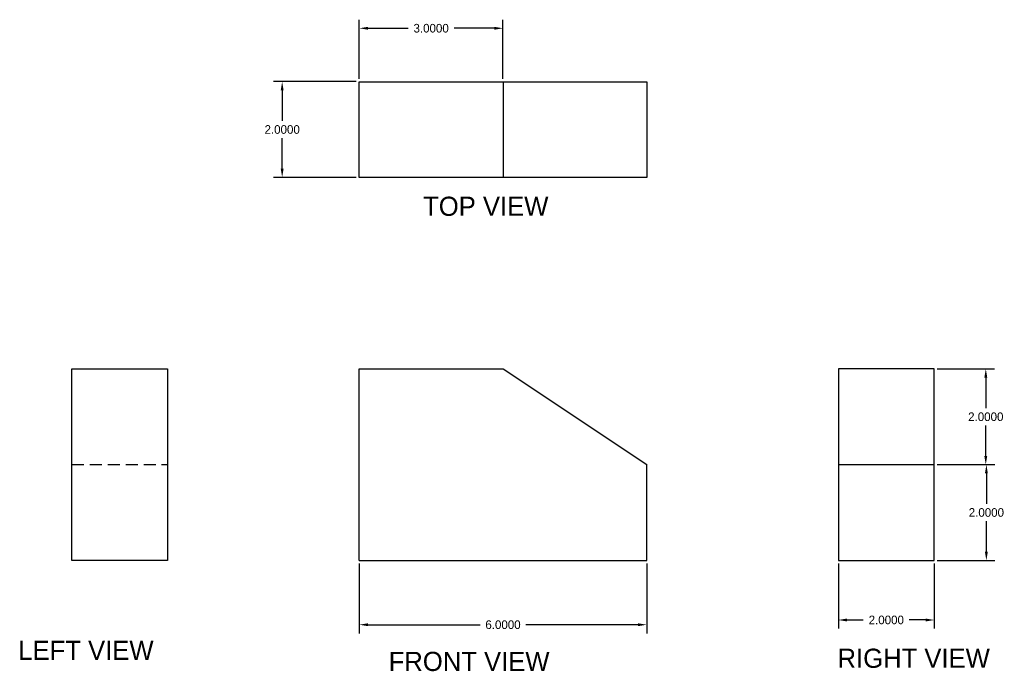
# Model space of a CAD drawing. Header units: inches. Extents: x -33 to 201, y -15 to 35.
# Tile 5 of 10: x 27 to 47, y 16 to 30. Entities that reach past the tile are written whole.
import ezdxf

# ---------------------------------------------------------------- set-up
doc = ezdxf.new("R2010")
doc.units = ezdxf.units.IN
doc.header["$MEASUREMENT"] = 0
doc.linetypes.add('DASHED2', pattern=[0.375, 0.25, -0.125])
doc.dimstyles.get("Standard").update_dxf_attribs({"dimtxt": 0.18, "dimasz": 0.18, "dimexe": 0.18, "dimexo": 0.0625, "dimgap": 0.09, "dimtad": 0, "dimtih": 1, "dimtoh": 1, "dimdec": 4, "dimzin": 0, "dimdsep": 46, "dimtxsty": 'Standard', "dimcen": 0.09, "dimadec": 0, "dimazin": 0, "dimtfac": 1, "dimtdec": 4, "dimtofl": 0, "dimtmove": 0, "dimatfit": 3, "dimfxl": 0, "dimtolj": 1, "dimtzin": 0, "dimarcsym": 0})

# ---------------------------------------------------------------- blocks, each defined once
blk = doc.blocks.new('*D1')
at = {"color": 0, "linetype": 'Continuous', "lineweight": -2}
for p, q in [((33.631, 28.571), (33.631, 29.804)), ((36.631, 28.571), (36.631, 29.804)), ((33.811, 29.624), (34.651, 29.624)), ((36.451, 29.624), (35.611, 29.624))]:
    blk.add_line(p, q, dxfattribs=at)
at = {"color": 0, "linetype": 'Continuous'}
for points in [[(33.811, 29.654), (33.811, 29.594), (33.631, 29.624)], [(36.451, 29.654), (36.451, 29.594), (36.631, 29.624)]]:
    blk.add_solid(points, dxfattribs=at)
at = {"layer": 'Defpoints', "color": 0, "linetype": 'Continuous'}
for p in [(33.631, 29.624), (33.631, 28.509), (36.631, 28.509)]:
    blk.add_point(p, dxfattribs=at)
at = {"color": 0, "linetype": 'Continuous', "insert": (35.131, 29.624), "char_height": 0.18, "attachment_point": 5}
blk.add_mtext('\\A1;3.0000', dxfattribs=at)
blk = doc.blocks.new('*D2')
at = {"color": 0, "linetype": 'Continuous', "lineweight": -2}
for p, q in [((33.569, 28.509), (31.842, 28.509)), ((32.022, 28.329), (32.022, 27.689)), ((32.022, 26.689), (32.022, 27.329)), ((33.569, 26.509), (31.842, 26.509))]:
    blk.add_line(p, q, dxfattribs=at)
at = {"color": 0, "linetype": 'Continuous'}
for points in [[(31.992, 28.329), (32.052, 28.329), (32.022, 28.509)], [(31.992, 26.689), (32.052, 26.689), (32.022, 26.509)]]:
    blk.add_solid(points, dxfattribs=at)
at = {"layer": 'Defpoints', "color": 0, "linetype": 'Continuous'}
for p in [(33.631, 28.509), (32.022, 26.509), (33.631, 26.509)]:
    blk.add_point(p, dxfattribs=at)
at = {"color": 0, "linetype": 'Continuous', "insert": (32.022, 27.509), "char_height": 0.18, "attachment_point": 5}
blk.add_mtext('\\A1;2.0000', dxfattribs=at)
blk = doc.blocks.new('*D3')
at = {"color": 0, "linetype": 'Continuous', "lineweight": -2}
for p, q in [((33.631, 18.446), (33.631, 16.985)), ((39.631, 18.446), (39.631, 16.985)), ((33.811, 17.165), (36.151, 17.165)), ((39.451, 17.165), (37.111, 17.165))]:
    blk.add_line(p, q, dxfattribs=at)
at = {"color": 0, "linetype": 'Continuous'}
for points in [[(33.811, 17.195), (33.811, 17.135), (33.631, 17.165)], [(39.451, 17.195), (39.451, 17.135), (39.631, 17.165)]]:
    blk.add_solid(points, dxfattribs=at)
at = {"layer": 'Defpoints', "color": 0, "linetype": 'Continuous'}
for p in [(33.631, 18.509), (39.631, 18.509), (39.631, 17.165)]:
    blk.add_point(p, dxfattribs=at)
at = {"color": 0, "linetype": 'Continuous', "insert": (36.631, 17.165), "char_height": 0.18, "attachment_point": 5}
blk.add_mtext('\\A1;6.0000', dxfattribs=at)
blk = doc.blocks.new('*D4')
at = {"color": 0, "linetype": 'Continuous', "lineweight": -2}
for p, q in [((43.631, 18.446), (43.631, 17.084)), ((45.631, 18.446), (45.631, 17.084)), ((43.811, 17.264), (44.151, 17.264)), ((45.451, 17.264), (45.111, 17.264))]:
    blk.add_line(p, q, dxfattribs=at)
at = {"color": 0, "linetype": 'Continuous'}
for points in [[(43.811, 17.294), (43.811, 17.234), (43.631, 17.264)], [(45.451, 17.294), (45.451, 17.234), (45.631, 17.264)]]:
    blk.add_solid(points, dxfattribs=at)
at = {"layer": 'Defpoints', "color": 0, "linetype": 'Continuous'}
for p in [(43.631, 18.509), (45.631, 18.509), (45.631, 17.264)]:
    blk.add_point(p, dxfattribs=at)
at = {"color": 0, "linetype": 'Continuous', "insert": (44.631, 17.264), "char_height": 0.18, "attachment_point": 5}
blk.add_mtext('\\A1;2.0000', dxfattribs=at)
blk = doc.blocks.new('*D5')
at = {"color": 0, "linetype": 'Continuous', "lineweight": -2}
for p, q in [((45.694, 20.509), (46.9, 20.509)), ((46.72, 20.329), (46.72, 19.689)), ((46.72, 18.689), (46.72, 19.329)), ((45.694, 18.509), (46.9, 18.509))]:
    blk.add_line(p, q, dxfattribs=at)
at = {"color": 0, "linetype": 'Continuous'}
for points in [[(46.69, 20.329), (46.75, 20.329), (46.72, 20.509)], [(46.69, 18.689), (46.75, 18.689), (46.72, 18.509)]]:
    blk.add_solid(points, dxfattribs=at)
at = {"layer": 'Defpoints', "color": 0, "linetype": 'Continuous'}
for p in [(45.631, 20.509), (46.72, 20.509), (45.631, 18.509)]:
    blk.add_point(p, dxfattribs=at)
at = {"color": 0, "linetype": 'Continuous', "insert": (46.72, 19.509), "char_height": 0.18, "attachment_point": 5}
blk.add_mtext('\\A1;2.0000', dxfattribs=at)
blk = doc.blocks.new('*D6')
at = {"color": 0, "linetype": 'Continuous', "lineweight": -2}
for p, q in [((45.694, 22.509), (46.888, 22.509)), ((46.708, 22.329), (46.708, 21.689)), ((46.708, 20.689), (46.708, 21.329)), ((45.694, 20.509), (46.888, 20.509))]:
    blk.add_line(p, q, dxfattribs=at)
at = {"color": 0, "linetype": 'Continuous'}
for points in [[(46.678, 22.329), (46.738, 22.329), (46.708, 22.509)], [(46.678, 20.689), (46.738, 20.689), (46.708, 20.509)]]:
    blk.add_solid(points, dxfattribs=at)
at = {"layer": 'Defpoints', "color": 0, "linetype": 'Continuous'}
for p in [(45.631, 22.509), (46.708, 22.509), (45.631, 20.509)]:
    blk.add_point(p, dxfattribs=at)
at = {"color": 0, "linetype": 'Continuous', "insert": (46.708, 21.509), "char_height": 0.18, "attachment_point": 5}
blk.add_mtext('\\A1;2.0000', dxfattribs=at)

msp = doc.modelspace()

# ---------------------------------------------------------------- linework, layer by layer
for p, q in [((33.63144, 26.50889), (33.63144, 28.50889)), ((33.63144, 28.50889), (36.63144, 28.50889)), ((36.63144, 28.50889), (39.63144, 28.50889)), ((36.63144, 28.50889), (36.63144, 26.50889)), ((39.63144, 28.50889), (39.63144, 26.50889)), ((36.63144, 26.50889), (33.63144, 26.50889)), ((39.63144, 26.50889), (36.63144, 26.50889)), ((27.63144, 20.50889), (27.63144, 22.50889)), ((27.63144, 22.50889), (29.63144, 22.50889)), ((29.63144, 22.50889), (29.63144, 20.50889)), ((33.63144, 18.50889), (33.63144, 22.50889)), ((33.63144, 22.50889), (36.63144, 22.50889)), ((36.63144, 22.50889), (39.63144, 20.50889)), ((45.63144, 22.50889), (43.63144, 22.50889)), ((43.63144, 22.50889), (43.63144, 20.50889)), ((45.63144, 20.50889), (45.63144, 22.50889)), ((27.63144, 18.50889), (27.63144, 20.50889)), ((29.63144, 20.50889), (29.63144, 18.50889)), ((39.63144, 18.50889), (39.63144, 20.50889)), ((43.63144, 20.50889), (43.63144, 18.50889)), ((43.63144, 20.50889), (45.63144, 20.50889)), ((45.63144, 18.50889), (45.63144, 20.50889)), ((29.63144, 18.50889), (27.63144, 18.50889)), ((33.63144, 18.50889), (39.63144, 18.50889)), ((43.63144, 18.50889), (45.63144, 18.50889))]:
    msp.add_line(p, q)
at = {"linetype": 'DASHED2'}
msp.add_line((27.63144, 20.50889), (29.63144, 20.50889), dxfattribs=at)

# ---------------------------------------------------------------- texts
at = {"linetype": 'Continuous', "char_height": 0.4, "attachment_point": 1}
for s, insert, width in [('TOP VIEW', (34.96374, 26.10639), 3.4756458), (' LEFT VIEW', (26.36599, 16.83039), 4.1380291), ('RIGHT VIEW', (43.6133, 16.66507), 4.8994264), ('FRONT VIEW', (34.2448, 16.59895), 4.4690713)]:
    msp.add_mtext(s, dxfattribs=dict(at, insert=insert, width=width))

# ---------------------------------------------------------------- dimensions: what is measured, and where the dimension line sits
at = {"linetype": 'Continuous'}
for p1, p2, distance, picture, middle in [((36.63144, 28.50889), (33.63144, 28.50889), -1.11492, '*D1', (35.13144, 29.6238)), ((33.63144, 28.50889), (33.63144, 26.50889), -1.60897, '*D2', (32.02247, 27.50889)), ((45.63144, 20.50889), (45.63144, 22.50889), -1.0763, '*D6', (46.70774, 21.50889)), ((45.63144, 18.50889), (45.63144, 20.50889), -1.08807, '*D5', (46.71952, 19.50889)), ((33.63144, 18.50889), (39.63144, 18.50889), -1.34403, '*D3', (36.63144, 17.16486)), ((43.63144, 18.50889), (45.63144, 18.50889), -1.24462, '*D4', (44.63144, 17.26427))]:
    dim = msp.add_aligned_dim(p1=p1, p2=p2, distance=distance, dimstyle='Standard', dxfattribs=at)
    dim.commit()
    dim.dimension.update_dxf_attribs({"geometry": picture, "text_midpoint": middle})

doc.saveas('drawing.dxf')
